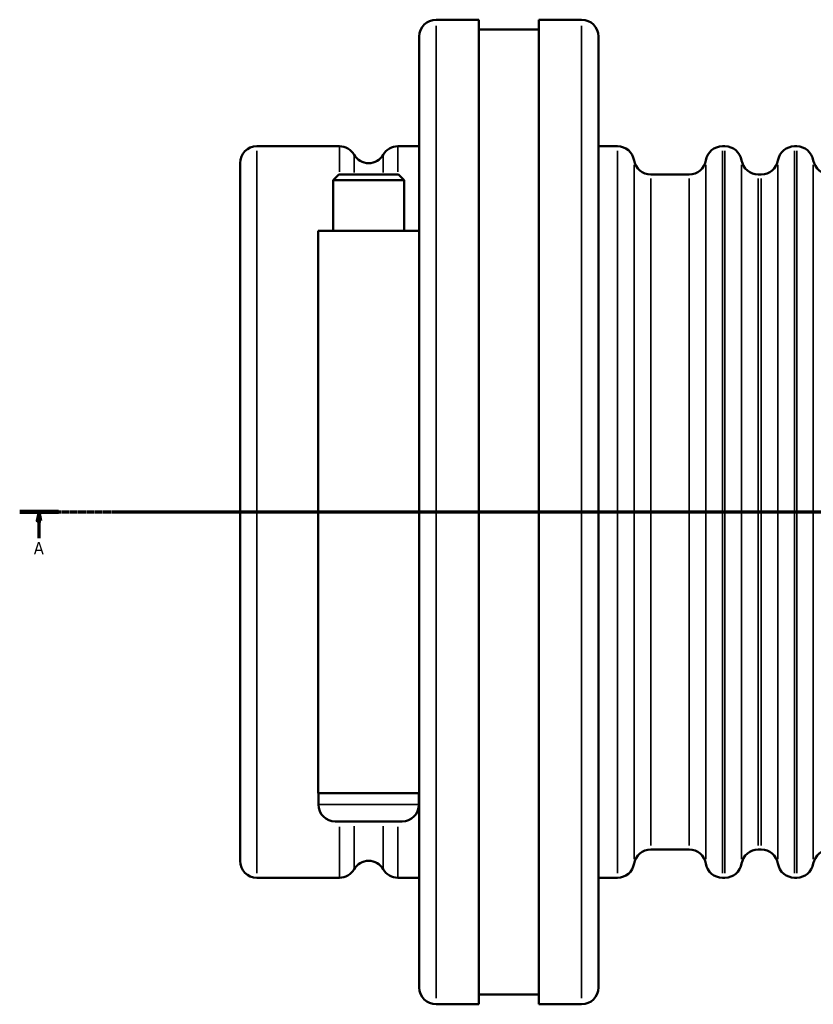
# Model space of a CAD drawing. Header units: millimetres. Extents: x -189 to 1463, y -170 to 1183.
# Tile 3 of 9: x 241 to 467, y 212 to 492. Entities that reach past the tile are written whole.
import ezdxf

# ---------------------------------------------------------------- set-up
doc = ezdxf.new("R2010")
doc.units = ezdxf.units.MM
doc.linetypes.add('CHAIN', pattern=[0.7087, 0.4724, -0.0591, 0.1181, -0.0591])
for name, color, linetype, lineweight in [('Section Line (ISO)', 7, 'CHAIN', 70), ('Visible (ISO)', 7, 'Continuous', 50), ('Visible Narrow (ISO)', 7, 'Continuous', 35)]:
    doc.layers.add(name, color=color, linetype=linetype, lineweight=lineweight)
doc.styles.add('Label Text (ISO)', font='tahoma.ttf')

# ---------------------------------------------------------------- blocks, each defined once
blk = doc.blocks.new('2dTransSection0')
at = {"layer": 'Section Line (ISO)', "linetype": 'CHAIN'}
blk.add_line((241.33, 351.93), (784.73, 351.93), dxfattribs=at)
at = {"layer": 'Section Line (ISO)', "linetype": 'Continuous', "lineweight": 140}
for p, q in [((241.33, 351.93), (252.37, 351.93)), ((773.69, 351.93), (784.73, 351.93))]:
    blk.add_line(p, q, dxfattribs=at)
at = {"layer": 'Section Line (ISO)', "linetype": 'Continuous'}
for p, q in [((246.85, 351.93), (246.35, 349.43)), ((246.85, 349.43), (246.85, 351.93)), ((247.35, 349.43), (246.85, 351.93)), ((779.21, 351.93), (778.71, 349.43)), ((779.21, 349.43), (779.21, 351.93)), ((779.71, 349.43), (779.21, 351.93)), ((246.35, 349.43), (247.35, 349.43)), ((246.85, 344.48), (246.85, 349.43)), ((778.71, 349.43), (779.71, 349.43)), ((779.21, 344.48), (779.21, 349.43))]:
    blk.add_line(p, q, dxfattribs=at)
at = {"layer": 'Section Line (ISO)', "linetype": 'Continuous', "flags": 128}
for points in [[(247.35, 349.43), (246.85, 351.93), (246.35, 349.43), (247.35, 349.43)], [(779.71, 349.43), (779.21, 351.93), (778.71, 349.43), (779.71, 349.43)]]:
    blk.add_lwpolyline(points, dxfattribs=at)
at = {"layer": 'Section Line (ISO)'}
for points in [[(247.35, 349.43), (246.85, 351.93), (246.35, 349.43), (247.35, 349.43)], [(779.71, 349.43), (779.21, 351.93), (778.71, 349.43), (779.71, 349.43)]]:
    blk.add_solid(points, dxfattribs=at)
at = {"layer": 'Section Line (ISO)', "char_height": 3.5, "attachment_point": 7, "style": 'Label Text (ISO)'}
for insert in [(245.36, 339.93), (777.72, 339.93)]:
    blk.add_mtext('A', dxfattribs=dict(at, insert=insert))

msp = doc.modelspace()

# ---------------------------------------------------------------- linework, layer by layer
at = {"layer": 'Visible (ISO)'}
for p, q in [((359.831, 491.927), (372.031, 491.927)), ((372.031, 211.927), (372.031, 491.927)), ((389.031, 211.927), (389.031, 491.927)), ((389.031, 491.927), (401.231, 491.927)), ((372.031, 489.127), (389.031, 489.127)), ((355.031, 216.727), (355.031, 487.127)), ((406.031, 487.127), (406.031, 216.727)), ((308.831, 455.927), (332.317, 455.927)), ((348.945, 455.927), (355.031, 455.927)), ((406.031, 455.927), (411.431, 455.927)), ((441.297, 455.927), (442.031, 455.927)), ((461.831, 455.927), (462.431, 455.927)), ((304.031, 252.727), (304.031, 451.127)), ((332.151, 447.927), (330.551, 446.327)), ((350.711, 446.327), (330.551, 446.327)), ((330.551, 446.327), (330.551, 431.927)), ((332.151, 447.927), (349.111, 447.927)), ((349.111, 447.927), (350.711, 446.327)), ((350.711, 446.327), (350.711, 431.927)), ((420.897, 447.927), (431.831, 447.927)), ((451.497, 447.927), (452.365, 447.927)), ((326.231, 431.927), (355.031, 431.927)), ((326.231, 431.927), (326.231, 271.927)), ((355.031, 271.927), (326.231, 271.927)), ((326.331, 268.727), (326.331, 271.927)), ((354.931, 268.727), (354.931, 271.927)), ((350.131, 263.927), (331.131, 263.927)), ((420.897, 255.927), (431.831, 255.927)), ((451.497, 255.927), (452.365, 255.927)), ((308.831, 247.927), (332.317, 247.927)), ((348.945, 247.927), (355.031, 247.927)), ((406.031, 247.927), (411.431, 247.927)), ((441.297, 247.927), (442.031, 247.927)), ((461.831, 247.927), (462.431, 247.927)), ((372.031, 214.727), (389.031, 214.727)), ((359.831, 211.927), (372.031, 211.927)), ((389.031, 211.927), (401.231, 211.927))]:
    msp.add_line(p, q, dxfattribs=at)
for centre, start, end in [((359.831, 487.127), 90, 180), ((401.231, 487.127), 0, 90), ((308.831, 451.127), 90, 180), ((332.317, 451.127), 30, 90), ((348.945, 451.127), 90, 150), ((411.431, 451.127), 9.59407, 90), ((441.297, 451.127), 90, 170.40593), ((442.031, 451.127), 9.59407, 90), ((461.831, 451.127), 90, 170.40593), ((462.431, 451.127), 9.59407, 90), ((340.631, 455.927), 210, 330), ((420.897, 452.727), 189.59407, 270), ((431.831, 452.727), 270, 350.40593), ((451.497, 452.727), 189.59407, 270), ((452.365, 452.727), 270, 350.40593), ((471.897, 452.727), 189.59407, 270), ((331.131, 268.727), 180, 270), ((350.131, 268.727), 270, 0), ((420.897, 251.127), 90, 170.40593), ((431.831, 251.127), 9.59407, 90), ((451.497, 251.127), 90, 170.40593), ((452.365, 251.127), 9.59407, 90), ((471.897, 251.127), 90, 170.40593), ((308.831, 252.727), 180, 270), ((340.631, 247.927), 30, 150), ((332.317, 252.727), 270, 330), ((348.945, 252.727), 210, 270), ((411.431, 252.727), 270, 350.40593), ((441.297, 252.727), 189.59407, 270), ((442.031, 252.727), 270, 350.40593), ((461.831, 252.727), 189.59407, 270), ((462.431, 252.727), 270, 350.40593), ((359.831, 216.727), 180, 270), ((401.231, 216.727), 270, 0)]:
    msp.add_arc(centre, 4.8, start, end, dxfattribs=at)
at = {"layer": 'Visible Narrow (ISO)'}
for p, q in [((359.831, 490.204), (359.831, 213.651)), ((401.231, 213.651), (401.231, 490.204)), ((308.831, 454.647), (308.831, 249.208)), ((332.317, 448.698), (332.317, 455.907)), ((348.945, 455.907), (348.945, 448.698)), ((411.431, 249.208), (411.431, 454.647)), ((441.297, 454.647), (441.297, 249.208)), ((442.031, 249.208), (442.031, 454.647)), ((461.831, 454.647), (461.831, 249.208)), ((462.431, 249.208), (462.431, 454.647)), ((336.474, 453.513), (336.474, 448.469)), ((344.788, 448.469), (344.788, 453.513)), ((416.164, 253.159), (416.164, 450.696)), ((436.564, 253.159), (436.564, 450.696)), ((446.764, 253.159), (446.764, 450.696)), ((457.098, 450.696), (457.098, 253.159)), ((467.164, 253.159), (467.164, 450.696)), ((420.897, 446.745), (420.897, 257.109)), ((431.831, 257.109), (431.831, 446.745)), ((451.497, 446.745), (451.497, 257.109)), ((452.365, 257.109), (452.365, 446.745)), ((326.507, 268.727), (354.755, 268.727)), ((332.317, 247.968), (332.317, 262.405)), ((336.474, 262.629), (336.474, 250.362)), ((344.788, 250.362), (344.788, 262.629)), ((348.945, 262.405), (348.945, 247.968))]:
    msp.add_line(p, q, dxfattribs=at)

# ---------------------------------------------------------------- block references
at = {"layer": 'Section Line (ISO)'}
msp.add_blockref('2dTransSection0', (0, 0), dxfattribs=at)

doc.saveas('drawing.dxf')
